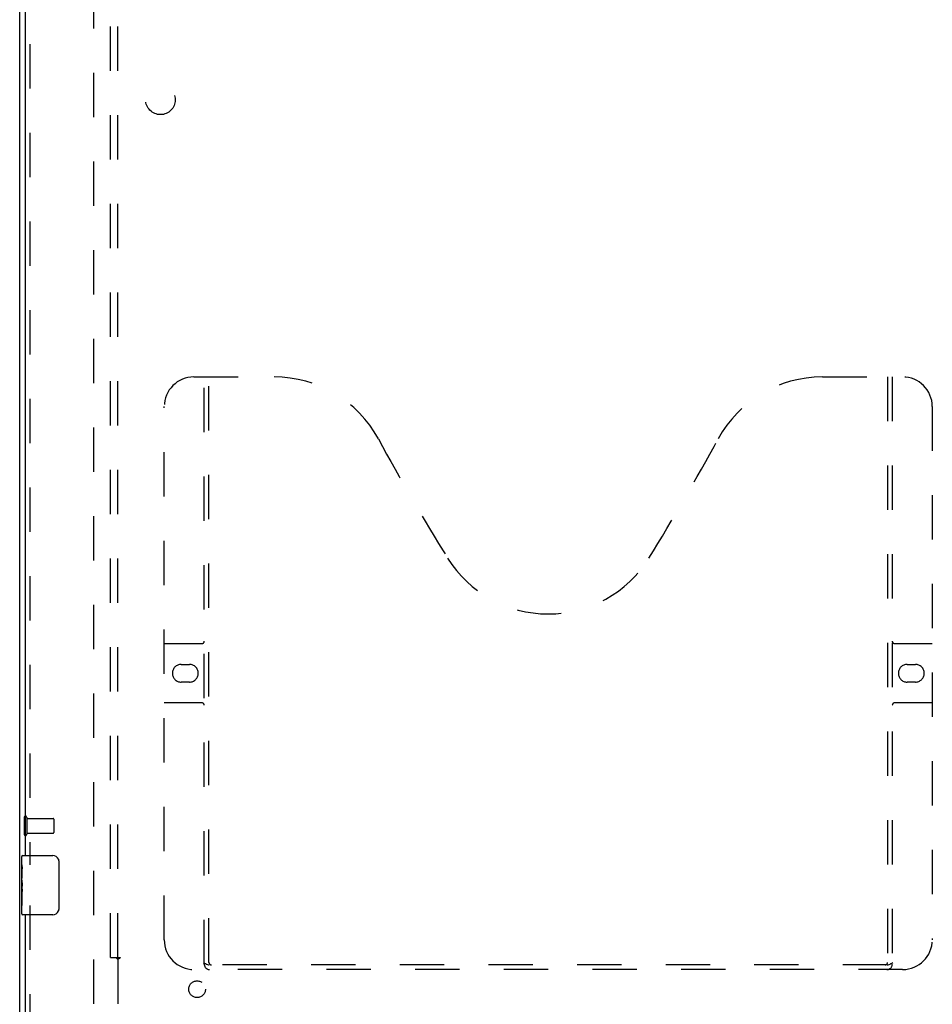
# Model space of a CAD drawing. Header units: inches. Extents: x 0 to 136, y 0 to 88.
# Tile 5 of 14: x 34 to 49, y 30 to 46. Entities that reach past the tile are written whole.
import ezdxf

# ---------------------------------------------------------------- set-up
doc = ezdxf.new("R2010")
doc.units = ezdxf.units.IN
doc.header["$LTSCALE"] = 7.48
doc.header["$MEASUREMENT"] = 0
doc.linetypes.add('HIDDEN', pattern=[0.2, 0.1, -0.1])
doc.layers.get('0').update_dxf_attribs({"linetype": 'CONTINUOUS'})
for name, color, linetype in [('DEFAULT_2', 8, 'HIDDEN'), ('DOOR_ASSEMBLY', 7, 'CONTINUOUS'), ('SUBPANEL', 7, 'CONTINUOUS')]:
    doc.layers.add(name, color=color, linetype=linetype)

msp = doc.modelspace()

# ---------------------------------------------------------------- linework, layer by layer
at = {"color": 3, "linetype": 'Continuous'}
msp.add_line((34.09, 27.174), (34.09, 63.024), dxfattribs=at)
at = {"layer": 'DEFAULT_2', "color": 8, "linetype": 'HIDDEN'}
for p, q in [((35.34, 28.352), (35.34, 61.846)), ((34.165, 32.991), (34.165, 32.707)), ((34.208, 32.991), (34.208, 32.707)), ((34.208, 32.973), (34.655, 32.973)), ((34.665, 32.963), (34.665, 32.735)), ((34.208, 32.725), (34.655, 32.725))]:
    msp.add_line(p, q, dxfattribs=at)
for centre, radius, start, end in [((34.186, 32.991), 0.0215, 0, 180), ((34.655, 32.963), 0.01, 0, 90), ((34.655, 32.735), 0.01, 270, 360), ((34.186, 32.707), 0.0215, 180, 360)]:
    msp.add_arc(centre, radius, start, end, dxfattribs=at)
at = {"layer": 'DOOR_ASSEMBLY', "color": 8, "linetype": 'HIDDEN'}
for p, q in [((34.259, 58.004), (34.259, 32.194)), ((37.029, 40.424), (38.384, 40.424)), ((37.204, 30.514), (37.204, 40.424)), ((37.284, 30.544), (37.284, 40.424)), ((47.634, 40.424), (48.989, 40.424)), ((48.734, 40.424), (48.734, 30.544)), ((48.814, 40.424), (48.814, 30.514)), ((36.529, 30.924), (36.529, 39.924)), ((49.489, 39.924), (49.489, 30.924)), ((36.529, 35.924), (37.164, 35.924)), ((48.854, 35.924), (49.489, 35.924)), ((36.816, 35.574), (36.953, 35.574)), ((49.066, 35.574), (49.203, 35.574)), ((36.953, 35.274), (36.816, 35.274)), ((49.203, 35.274), (49.066, 35.274)), ((37.164, 34.924), (36.529, 34.924)), ((49.489, 34.924), (48.854, 34.924)), ((34.259, 31.504), (34.259, 27.424)), ((48.989, 30.424), (37.029, 30.424)), ((48.73, 30.504), (37.288, 30.504))]:
    msp.add_line(p, q, dxfattribs=at)
at = {"layer": 'DOOR_ASSEMBLY', "color": 3, "linetype": 'Continuous'}
for p, q in [((34.184, 57.849), (34.184, 32.349)), ((34.184, 31.349), (34.184, 27.424))]:
    msp.add_line(p, q, dxfattribs=at)
at = {"layer": 'DOOR_ASSEMBLY', "color": 7, "linetype": 'Continuous'}
for p, q in [((34.124, 32.19), (34.124, 32.334)), ((34.139, 32.349), (34.649, 32.349)), ((34.749, 32.249), (34.749, 31.449)), ((34.124, 31.934), (34.124, 32.187)), ((34.133, 32.132), (34.124, 32.132)), ((34.134, 31.964), (34.134, 32.121)), ((34.124, 31.964), (34.134, 31.964)), ((34.124, 31.364), (34.124, 31.931)), ((34.127, 31.901), (34.124, 31.901)), ((34.124, 31.769), (34.133, 31.769)), ((34.124, 31.733), (34.134, 31.733)), ((34.134, 31.78), (34.134, 31.833)), ((34.134, 31.503), (34.134, 31.733)), ((34.124, 31.671), (34.134, 31.671)), ((34.124, 31.503), (34.134, 31.503)), ((34.649, 31.349), (34.139, 31.349))]:
    msp.add_line(p, q, dxfattribs=at)
for points in [[(34.742, 32.285), (34.744, 32.279), (34.746, 32.273), (34.747, 32.267), (34.748, 32.261), (34.749, 32.255), (34.749, 32.249)], [(34.124, 32.19), (34.124, 32.186), (34.125, 32.182), (34.126, 32.177), (34.127, 32.171), (34.128, 32.164), (34.13, 32.156), (34.131, 32.148), (34.132, 32.139)], [(34.132, 32.139), (34.133, 32.13), (34.134, 32.121)], [(34.124, 31.934), (34.124, 31.927), (34.125, 31.919), (34.126, 31.911), (34.127, 31.902)], [(34.127, 31.902), (34.13, 31.875), (34.131, 31.866), (34.132, 31.857), (34.133, 31.849), (34.134, 31.841), (34.134, 31.833)], [(34.134, 31.78), (34.134, 31.774), (34.133, 31.768), (34.133, 31.762), (34.132, 31.756), (34.132, 31.75), (34.131, 31.744)], [(34.749, 31.449), (34.749, 31.443), (34.748, 31.436), (34.747, 31.43), (34.746, 31.424), (34.744, 31.418), (34.742, 31.413)]]:
    msp.add_lwpolyline(points, dxfattribs=at)
at = {"layer": 'DOOR_ASSEMBLY', "color": 8, "linetype": 'HIDDEN'}
for points in [[(37.194, 30.544), (37.21, 30.533), (37.226, 30.524), (37.242, 30.515), (37.258, 30.509), (37.273, 30.505), (37.288, 30.504)], [(48.73, 30.504), (48.745, 30.505), (48.761, 30.509), (48.776, 30.515), (48.792, 30.524), (48.808, 30.533), (48.824, 30.544)]]:
    msp.add_lwpolyline(points, dxfattribs=at)
for centre, radius, start, end in [((37.029, 39.924), 0.5, 90, 180), ((38.384, 38.424), 2, 28.4813, 90), ((47.634, 38.424), 2, 90, 151.5187), ((48.989, 39.924), 0.5, 0, 90), ((74.692, 58.122), 39.307, 208.4813, 211.8705), ((11.326, 58.122), 39.307, 328.1295, 331.5187), ((43.009, 38.424), 2, 211.8705, 328.1295), ((37.164, 35.964), 0.04, 270, 360), ((48.854, 35.964), 0.04, 180, 270), ((36.816, 35.424), 0.15, 90, 270), ((36.953, 35.424), 0.15, 270, 90), ((49.066, 35.424), 0.15, 90, 270), ((49.203, 35.424), 0.15, 270, 90), ((37.164, 34.884), 0.04, 0, 90), ((48.854, 34.884), 0.04, 90, 180), ((37.029, 30.924), 0.5, 180, 270), ((48.989, 30.924), 0.5, 270, 360), ((37.294, 30.514), 0.09, 180, 270), ((37.324, 30.544), 0.04, 180, 270), ((48.694, 30.544), 0.04, 270, 360), ((48.724, 30.514), 0.09, 270, 360)]:
    msp.add_arc(centre, radius, start, end, dxfattribs=at)
at = {"layer": 'DOOR_ASSEMBLY', "color": 7, "linetype": 'Continuous'}
for centre, radius, start, end in [((34.139, 32.334), 0.015, 90, 180), ((34.649, 32.249), 0.1, 21.1999, 90), ((34.649, 31.449), 0.1, 270, 338.7946), ((34.139, 31.364), 0.015, 180, 270)]:
    msp.add_arc(centre, radius, start, end, dxfattribs=at)
msp.add_ellipse((34.324, 31.767), major_axis=(0.2, 0), ratio=0.432808, start_param=3.141593, end_param=3.403409, dxfattribs=at)
at = {"layer": 'SUBPANEL', "color": 8, "linetype": 'HIDDEN'}
for p, q in [((35.621, 30.63), (35.621, 59.568)), ((35.746, 30.63), (35.746, 59.568)), ((35.621, 30.63), (35.707, 30.63)), ((35.707, 30.63), (35.787, 30.63)), ((35.727, 30.613), (35.732, 30.609)), ((35.732, 30.609), (35.735, 30.605)), ((35.746, 30.595), (35.746, 29.005))]:
    msp.add_line(p, q, dxfattribs=at)
for points in [[(35.707, 30.63), (35.709, 30.629), (35.711, 30.627), (35.713, 30.626), (35.715, 30.624), (35.717, 30.623), (35.718, 30.622), (35.72, 30.62), (35.721, 30.619), (35.723, 30.617), (35.724, 30.616), (35.726, 30.614), (35.727, 30.613)], [(35.735, 30.605), (35.737, 30.603), (35.738, 30.602), (35.74, 30.6), (35.742, 30.599), (35.743, 30.597), (35.745, 30.596), (35.746, 30.595)], [(35.76, 30.605), (35.758, 30.603), (35.756, 30.602), (35.754, 30.601), (35.752, 30.6), (35.75, 30.598), (35.749, 30.597), (35.747, 30.596), (35.746, 30.595)], [(35.787, 30.63), (35.786, 30.629), (35.786, 30.627), (35.785, 30.626), (35.784, 30.624), (35.783, 30.623), (35.783, 30.622), (35.782, 30.62), (35.78, 30.619), (35.779, 30.618), (35.778, 30.616), (35.776, 30.615), (35.775, 30.614), (35.773, 30.613), (35.772, 30.612), (35.77, 30.611), (35.768, 30.609), (35.766, 30.608), (35.764, 30.607), (35.76, 30.605)]]:
    msp.add_lwpolyline(points, dxfattribs=at)
for centre, radius in [((36.465, 45.099), 0.25), ((37.083, 30.093), 0.141)]:
    msp.add_circle(centre, radius, dxfattribs=at)

doc.saveas('drawing.dxf')
